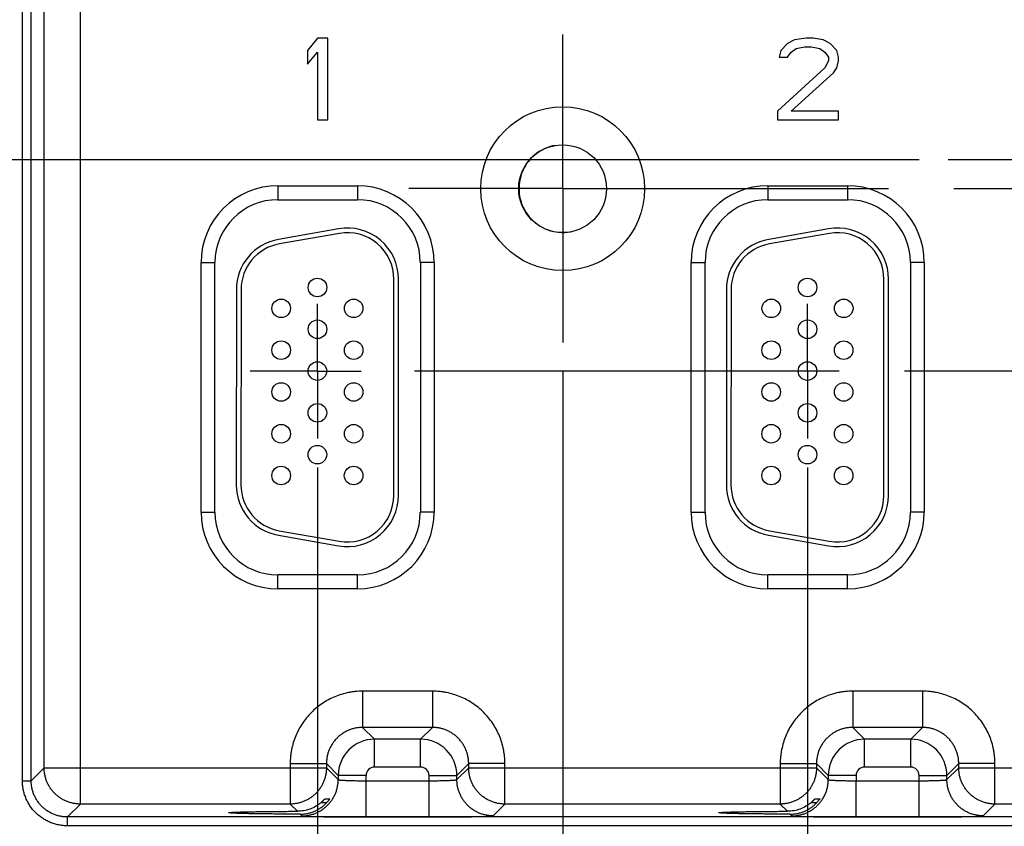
# Model space of a CAD drawing. Header units: inches. Extents: x 0 to 34, y 0 to 22.
# Tile 98 of 128: x 16 to 18.1, y 15.6 to 17.3. Entities that reach past the tile are written whole.
import ezdxf

# ---------------------------------------------------------------- set-up
doc = ezdxf.new("R2010")
doc.units = ezdxf.units.IN
doc.header["$LTSCALE"] = 1.87
doc.header["$MEASUREMENT"] = 0
doc.linetypes.add('CENTER', pattern=[0.6, 0.375, -0.075, 0.075, -0.075])
doc.layers.get('0').update_dxf_attribs({"linetype": 'CONTINUOUS'})
for name, color, linetype in [('02___PRT_ALL_AXES', 7, 'CONTINUOUS'), ('DEFAULT_1', 7, 'CENTER'), ('DIMENSIONS', 7, 'CONTINUOUS')]:
    doc.layers.add(name, color=color, linetype=linetype)
doc.styles.get("Standard").update_dxf_attribs({"font": 'txt', "width": 0.8})
doc.dimstyles.new('DIMSTYLE_3', dxfattribs={"dimtxt": 0.125, "dimasz": 0.18, "dimexe": 0.125, "dimexo": 0.0625, "dimgap": 0.03125, "dimtad": 0, "dimtih": 1, "dimtoh": 1, "dimzin": 0, "dimdsep": 46, "dimtxsty": 'STANDARD', "dimblk": '_FILLED', "dimblk1": '_FILLED', "dimblk2": '_FILLED', "dimcen": 0.09, "dimazin": 0, "dimtp": 0.01, "dimtm": 0.01, "dimtfac": 1, "dimtofl": 0, "dimtmove": 0, "dimatfit": 3, "dimldrblk": '_FILLED', "dimfxl": 1, "dimtolj": 1, "dimtzin": 0, "dimarcsym": 0})

# ---------------------------------------------------------------- blocks, each defined once
blk = doc.blocks.new('*D29')
at = {"layer": 'DIMENSIONS', "color": 2, "linetype": 'CONTINUOUS'}
blk.add_line((16.6709, 16.3321), (16.6709, 14.717), dxfattribs=at)
at = {"layer": 'DIMENSIONS', "color": 2, "linetype": 'CONTINUOUS', "insert": (16.6084, 14.6545), "char_height": 0.125, "width": 1.425, "attachment_point": 3, "rotation": 90, "line_spacing_factor": 0.9}
blk.add_mtext('121.53{\\ftxt.shx;\\W1.000000;\\H0.125000; }[4.784]', dxfattribs=at)
blk = doc.blocks.new('_FILLED')
at = {"color": 0, "linetype": 'BYBLOCK'}
blk.add_solid([(0, 0), (-1, 0.174), (-1, -0.174)], dxfattribs=at)
blk = doc.blocks.new('*D30')
at = {"layer": 'DIMENSIONS', "color": 2, "linetype": 'CONTINUOUS'}
blk.add_line((17.1994, 16.5386), (17.1994, 14.717), dxfattribs=at)
at = {"layer": 'DIMENSIONS', "color": 2, "linetype": 'CONTINUOUS', "insert": (17.1369, 14.6545), "char_height": 0.125, "width": 1.425, "attachment_point": 3, "rotation": 90, "line_spacing_factor": 0.9}
blk.add_mtext('134.95{\\ftxt.shx;\\W1.000000;\\H0.125000; }[5.313]', dxfattribs=at)
blk = doc.blocks.new('*D31')
at = {"layer": 'DIMENSIONS', "color": 2, "linetype": 'CONTINUOUS'}
blk.add_line((17.7259, 16.3321), (17.7259, 14.717), dxfattribs=at)
at = {"layer": 'DIMENSIONS', "color": 2, "linetype": 'CONTINUOUS', "insert": (17.6634, 14.6545), "char_height": 0.125, "width": 1.425, "attachment_point": 3, "rotation": 90, "line_spacing_factor": 0.9}
blk.add_mtext('148.32{\\ftxt.shx;\\W1.000000;\\H0.125000; }[5.839]', dxfattribs=at)
blk = doc.blocks.new('*D32')
at = {"layer": 'DIMENSIONS', "color": 2, "linetype": 'CONTINUOUS'}
blk.add_line((18.7809, 16.3321), (18.7809, 14.717), dxfattribs=at)
at = {"layer": 'DIMENSIONS', "color": 2, "linetype": 'CONTINUOUS', "insert": (18.7184, 14.6545), "char_height": 0.125, "width": 1.425, "attachment_point": 3, "rotation": 90, "line_spacing_factor": 0.9}
blk.add_mtext('175.12{\\ftxt.shx;\\W1.000000;\\H0.125000; }[6.894]', dxfattribs=at)
blk = doc.blocks.new('*D33')
at = {"layer": 'DIMENSIONS', "color": 2, "linetype": 'CONTINUOUS'}
blk.add_line((19.3089, 16.5386), (19.3089, 14.717), dxfattribs=at)
at = {"layer": 'DIMENSIONS', "color": 2, "linetype": 'CONTINUOUS', "insert": (19.2464, 14.6545), "char_height": 0.125, "width": 1.425, "attachment_point": 3, "rotation": 90, "line_spacing_factor": 0.9}
blk.add_mtext('188.53{\\ftxt.shx;\\W1.000000;\\H0.125000; }[7.423]', dxfattribs=at)
blk = doc.blocks.new('*D34')
at = {"layer": 'DIMENSIONS', "color": 2, "linetype": 'CONTINUOUS'}
blk.add_line((19.8359, 16.3321), (19.8359, 14.717), dxfattribs=at)
at = {"layer": 'DIMENSIONS', "color": 2, "linetype": 'CONTINUOUS', "insert": (19.7734, 14.6545), "char_height": 0.125, "width": 1.425, "attachment_point": 3, "rotation": 90, "line_spacing_factor": 0.9}
blk.add_mtext('201.92{\\ftxt.shx;\\W1.000000;\\H0.125000; }[7.949]', dxfattribs=at)
blk = doc.blocks.new('*D35')
at = {"layer": 'DIMENSIONS', "color": 2, "linetype": 'CONTINUOUS'}
blk.add_line((20.8909, 16.3321), (20.8909, 14.717), dxfattribs=at)
at = {"layer": 'DIMENSIONS', "color": 2, "linetype": 'CONTINUOUS', "insert": (20.8284, 14.6545), "char_height": 0.125, "width": 1.425, "attachment_point": 3, "rotation": 90, "line_spacing_factor": 0.9}
blk.add_mtext('228.71{\\ftxt.shx;\\W1.000000;\\H0.125000; }[9.004]', dxfattribs=at)
blk = doc.blocks.new('*D36')
at = {"layer": 'DIMENSIONS', "color": 2, "linetype": 'CONTINUOUS'}
blk.add_line((21.9459, 16.3321), (21.9459, 14.717), dxfattribs=at)
at = {"layer": 'DIMENSIONS', "color": 2, "linetype": 'CONTINUOUS', "insert": (21.8834, 14.6545), "char_height": 0.125, "width": 1.525, "attachment_point": 3, "rotation": 90, "line_spacing_factor": 0.9}
blk.add_mtext('255.51{\\ftxt.shx;\\W1.000000;\\H0.125000; }[10.059]', dxfattribs=at)
blk = doc.blocks.new('*D37')
at = {"layer": 'DIMENSIONS', "color": 2, "linetype": 'CONTINUOUS'}
blk.add_line((23.0009, 16.3321), (23.0009, 14.717), dxfattribs=at)
at = {"layer": 'DIMENSIONS', "color": 2, "linetype": 'CONTINUOUS', "insert": (22.9384, 14.6545), "char_height": 0.125, "width": 1.525, "attachment_point": 3, "rotation": 90, "line_spacing_factor": 0.9}
blk.add_mtext('282.31{\\ftxt.shx;\\W1.000000;\\H0.125000; }[11.114]', dxfattribs=at)
blk = doc.blocks.new('*D38')
at = {"layer": 'DIMENSIONS', "color": 2, "linetype": 'CONTINUOUS'}
blk.add_line((23.5289, 16.5386), (23.5289, 14.717), dxfattribs=at)
at = {"layer": 'DIMENSIONS', "color": 2, "linetype": 'CONTINUOUS', "insert": (23.4664, 14.6545), "char_height": 0.125, "width": 1.525, "attachment_point": 3, "rotation": 90, "line_spacing_factor": 0.9}
blk.add_mtext('295.72{\\ftxt.shx;\\W1.000000;\\H0.125000; }[11.643]', dxfattribs=at)
blk = doc.blocks.new('*D39')
at = {"layer": 'DIMENSIONS', "color": 2, "linetype": 'CONTINUOUS'}
blk.add_line((24.0559, 16.3321), (24.0559, 14.717), dxfattribs=at)
at = {"layer": 'DIMENSIONS', "color": 2, "linetype": 'CONTINUOUS', "insert": (23.9934, 14.6545), "char_height": 0.125, "width": 1.525, "attachment_point": 3, "rotation": 90, "line_spacing_factor": 0.9}
blk.add_mtext('309.10{\\ftxt.shx;\\W1.000000;\\H0.125000; }[12.169]', dxfattribs=at)
blk = doc.blocks.new('*D43')
at = {"layer": 'DIMENSIONS', "color": 2, "linetype": 'CONTINUOUS'}
blk.add_line((18.2536, 16.7073), (18.2536, 14.717), dxfattribs=at)
at = {"layer": 'DIMENSIONS', "color": 2, "linetype": 'CONTINUOUS', "insert": (18.1911, 14.6545), "char_height": 0.125, "width": 1.425, "attachment_point": 3, "rotation": 90, "line_spacing_factor": 0.9}
blk.add_mtext('161.73{\\ftxt.shx;\\W1.000000;\\H0.125000; }[6.367]', dxfattribs=at)
blk = doc.blocks.new('*D44')
at = {"layer": 'DIMENSIONS', "color": 2, "linetype": 'CONTINUOUS'}
blk.add_line((17.9661, 16.9948), (11.1985, 16.9948), dxfattribs=at)
at = {"layer": 'DIMENSIONS', "color": 2, "linetype": 'CONTINUOUS', "insert": (11.136, 17.0573), "char_height": 0.125, "width": 1.325, "attachment_point": 3, "line_spacing_factor": 0.9}
blk.add_mtext('40.39{\\ftxt.shx;\\W1.000000;\\H0.125000; }[1.590]', dxfattribs=at)

msp = doc.modelspace()

# ---------------------------------------------------------------- linework, layer by layer
at = {"color": 7, "linetype": 'CONTINUOUS'}
for p, q in [((16.1606, 15.6072), (16.1606, 18.7299)), ((16.0358, 15.6574), (16.0358, 18.6798)), ((16.0548, 15.6574), (16.0548, 18.6798)), ((16.0826, 15.6852), (16.0826, 18.6519)), ((16.6714, 17.2563), (16.6495, 17.2302)), ((16.6934, 17.2563), (16.6714, 17.2563)), ((16.6934, 17.0808), (16.6934, 17.2563)), ((17.7234, 17.2563), (17.6978, 17.2526)), ((17.738, 17.2563), (17.7234, 17.2563)), ((17.76, 17.2526), (17.738, 17.2563)), ((17.6832, 17.2451), (17.6686, 17.2302)), ((17.6978, 17.2526), (17.6832, 17.2451)), ((17.6905, 17.2264), (17.7015, 17.2339)), ((17.7015, 17.2339), (17.7198, 17.2376)), ((17.7198, 17.2376), (17.7344, 17.2376)), ((17.7344, 17.2376), (17.7527, 17.2339)), ((17.7527, 17.2339), (17.7636, 17.2264)), ((17.7746, 17.2451), (17.76, 17.2526)), ((17.7892, 17.2302), (17.7746, 17.2451)), ((16.6495, 17.2302), (16.6495, 17.2003)), ((16.6495, 17.2003), (16.6714, 17.2264)), ((16.6714, 17.2264), (16.6714, 17.0808)), ((17.6686, 17.2302), (17.6649, 17.2152)), ((17.6649, 17.2152), (17.6832, 17.2152)), ((17.6832, 17.2152), (17.6905, 17.2264)), ((17.7636, 17.2264), (17.7709, 17.2152)), ((17.7709, 17.2152), (17.7709, 17.2078)), ((17.7929, 17.2152), (17.7892, 17.2302)), ((17.7929, 17.2078), (17.7929, 17.2152)), ((17.7636, 17.1928), (17.6613, 17.0995)), ((17.7709, 17.2078), (17.7636, 17.1928)), ((17.7819, 17.1816), (17.7892, 17.1928)), ((17.7892, 17.1928), (17.7929, 17.2078)), ((17.6905, 17.0995), (17.7819, 17.1816)), ((17.6613, 17.0995), (17.6613, 17.0808)), ((17.7929, 17.0995), (17.6905, 17.0995)), ((17.7929, 17.0808), (17.7929, 17.0995)), ((16.6714, 17.0808), (16.6934, 17.0808)), ((17.6613, 17.0808), (17.7929, 17.0808)), ((16.5859, 16.9386), (16.5859, 16.9086)), ((16.5859, 16.9386), (16.7569, 16.9386)), ((16.7569, 16.9386), (16.7569, 16.9086)), ((17.6409, 16.9386), (17.6409, 16.9086)), ((17.6409, 16.9386), (17.8119, 16.9386)), ((17.8119, 16.9386), (17.8119, 16.9086)), ((16.5859, 16.9086), (16.7569, 16.9086)), ((17.6409, 16.9086), (17.8119, 16.9086)), ((16.7164, 16.8459), (16.5874, 16.8232)), ((16.7182, 16.836), (16.5892, 16.8133)), ((17.7714, 16.8459), (17.6424, 16.8232)), ((17.7732, 16.836), (17.6442, 16.8133)), ((16.4204, 16.2361), (16.4204, 16.7731)), ((16.4204, 16.7731), (16.4504, 16.7731)), ((16.4504, 16.2361), (16.4504, 16.7731)), ((16.8925, 16.7731), (16.8925, 16.2361)), ((16.9225, 16.7731), (16.8925, 16.7731)), ((16.9225, 16.7731), (16.9225, 16.2361)), ((17.4754, 16.2361), (17.4754, 16.7731)), ((17.4754, 16.7731), (17.5054, 16.7731)), ((17.5054, 16.2361), (17.5054, 16.7731)), ((17.9475, 16.7731), (17.9475, 16.2361)), ((17.9775, 16.7731), (17.9475, 16.7731)), ((17.9775, 16.7731), (17.9775, 16.2361)), ((16.8353, 16.2715), (16.8355, 16.7375)), ((16.8453, 16.2715), (16.8455, 16.7375)), ((17.8903, 16.2715), (17.8905, 16.7375)), ((17.9003, 16.2715), (17.9005, 16.7375)), ((16.4965, 16.7149), (16.4963, 16.2944)), ((16.5065, 16.7149), (16.5063, 16.2944)), ((17.5515, 16.7149), (17.5513, 16.2944)), ((17.5615, 16.7149), (17.5613, 16.2944)), ((16.4204, 16.2361), (16.4504, 16.2361)), ((16.9225, 16.2361), (16.8925, 16.2361)), ((17.4754, 16.2361), (17.5054, 16.2361)), ((17.9775, 16.2361), (17.9475, 16.2361)), ((16.5889, 16.1959), (16.7179, 16.1731)), ((17.6439, 16.1959), (17.7729, 16.1731)), ((16.5872, 16.186), (16.7162, 16.1632)), ((17.6422, 16.186), (17.7712, 16.1632)), ((16.5859, 16.0705), (16.5859, 16.1005)), ((16.7569, 16.1005), (16.5859, 16.1005)), ((16.7569, 16.0705), (16.7569, 16.1005)), ((17.8119, 16.1005), (17.6409, 16.1005)), ((17.6409, 16.0705), (17.6409, 16.1005)), ((17.8119, 16.0705), (17.8119, 16.1005)), ((16.7569, 16.0705), (16.5859, 16.0705)), ((17.8119, 16.0705), (17.6409, 16.0705)), ((16.7683, 15.8502), (16.7683, 15.7722)), ((16.9186, 15.8502), (16.7683, 15.8502)), ((16.9186, 15.8502), (16.9186, 15.7722)), ((17.9736, 15.8502), (17.8233, 15.8502)), ((17.8233, 15.8502), (17.8233, 15.7722)), ((17.9736, 15.8502), (17.9736, 15.7722)), ((16.7683, 15.7722), (16.7937, 15.7468)), ((16.9186, 15.7722), (16.7683, 15.7722)), ((16.9186, 15.7722), (16.8932, 15.7468)), ((17.9736, 15.7722), (17.8233, 15.7722)), ((17.8233, 15.7722), (17.8487, 15.7468)), ((17.9736, 15.7722), (17.9482, 15.7468)), ((16.7937, 15.6868), (16.7937, 15.7468)), ((16.8932, 15.7468), (16.7937, 15.7468)), ((16.8932, 15.6868), (16.8932, 15.7468)), ((17.9482, 15.7468), (17.8487, 15.7468)), ((17.8487, 15.6868), (17.8487, 15.7468)), ((17.9482, 15.6868), (17.9482, 15.7468)), ((16.6123, 15.6942), (16.6123, 15.6072)), ((16.6123, 15.6942), (16.6903, 15.6942)), ((16.6903, 15.6942), (16.7157, 15.6689)), ((16.6903, 15.6942), (16.6903, 15.6852)), ((16.8932, 15.6868), (16.7937, 15.6868)), ((16.9966, 15.6942), (16.9712, 15.6689)), ((16.9966, 15.6852), (16.9966, 15.6942)), ((17.0746, 15.6942), (16.9966, 15.6942)), ((17.0746, 15.6072), (17.0746, 15.6942)), ((17.6673, 15.6942), (17.7453, 15.6942)), ((17.6673, 15.6942), (17.6673, 15.6072)), ((17.7453, 15.6942), (17.7707, 15.6689)), ((17.7453, 15.6942), (17.7453, 15.6852)), ((17.9482, 15.6868), (17.8487, 15.6868)), ((18.0516, 15.6942), (18.0262, 15.6689)), ((18.1296, 15.6942), (18.0516, 15.6942)), ((18.0516, 15.6852), (18.0516, 15.6942)), ((18.1296, 15.6072), (18.1296, 15.6942)), ((16.0548, 15.6574), (16.0826, 15.6852)), ((16.0826, 15.6852), (16.6903, 15.6852)), ((16.6903, 15.6852), (16.7157, 15.6598)), ((16.7157, 15.6689), (16.7157, 15.6598)), ((16.7757, 15.6689), (16.7157, 15.6689)), ((16.7757, 15.5795), (16.7757, 15.6689)), ((16.9112, 15.5795), (16.9112, 15.6689)), ((16.9112, 15.6689), (16.9712, 15.6689)), ((16.9712, 15.6598), (16.9966, 15.6852)), ((16.9712, 15.6598), (16.9712, 15.6689)), ((16.9966, 15.6852), (17.7453, 15.6852)), ((17.7453, 15.6852), (17.7707, 15.6598)), ((17.8307, 15.6689), (17.7707, 15.6689)), ((17.7707, 15.6689), (17.7707, 15.6598)), ((17.8307, 15.6689), (17.8307, 15.6574)), ((17.9662, 15.6689), (18.0262, 15.6689)), ((17.9662, 15.6574), (17.9662, 15.6689)), ((18.0262, 15.6598), (18.0516, 15.6852)), ((18.0262, 15.6598), (18.0262, 15.6689)), ((18.0516, 15.6852), (18.8003, 15.6852)), ((16.0358, 15.6574), (16.0548, 15.6574)), ((16.7757, 15.6574), (16.9112, 15.6574)), ((17.8307, 15.6574), (17.9662, 15.6574)), ((17.8307, 15.5795), (17.8307, 15.6574)), ((17.9662, 15.5795), (17.9662, 15.6574)), ((16.1328, 15.5794), (16.1606, 15.6072)), ((16.6123, 15.6072), (16.1606, 15.6072)), ((16.6123, 15.6072), (16.6279, 15.5916)), ((16.6789, 15.6106), (16.6913, 15.6106)), ((16.6871, 15.6184), (16.6974, 15.6184)), ((16.6974, 15.6184), (16.6972, 15.618)), ((17.0492, 15.5818), (17.0746, 15.6072)), ((17.6673, 15.6072), (17.0746, 15.6072)), ((17.6673, 15.6072), (17.6829, 15.5916)), ((17.7339, 15.6106), (17.7463, 15.6106)), ((17.7421, 15.6184), (17.7524, 15.6184)), ((17.7524, 15.6184), (17.7522, 15.618)), ((18.1042, 15.5818), (18.1296, 15.6072)), ((18.7223, 15.6072), (18.1296, 15.6072)), ((16.634, 15.5855), (16.6377, 15.5818)), ((17.689, 15.5855), (17.6927, 15.5818)), ((16.1328, 15.5604), (16.1328, 15.5794)), ((24.4912, 15.5794), (16.1328, 15.5794)), ((24.4912, 15.5604), (16.1328, 15.5604)), ((16.7757, 15.5795), (16.9112, 15.5795)), ((17.8307, 15.5795), (17.9662, 15.5795))]:
    msp.add_line(p, q, dxfattribs=at)
for centre, radius in [((17.1989, 16.9323), 0.1764), ((17.1989, 16.9323), 0.0945), ((16.671, 16.7196), 0.02), ((17.726, 16.7196), 0.02), ((16.593, 16.6746), 0.02), ((16.749, 16.6746), 0.02), ((17.648, 16.6746), 0.02), ((17.804, 16.6746), 0.02), ((16.671, 16.6296), 0.02), ((17.726, 16.6296), 0.02), ((16.5929, 16.5846), 0.02), ((16.7489, 16.5846), 0.02), ((17.6479, 16.5846), 0.02), ((17.8039, 16.5846), 0.02), ((16.6709, 16.5396), 0.02), ((17.7259, 16.5396), 0.02), ((16.5929, 16.4946), 0.02), ((16.7489, 16.4946), 0.02), ((17.6479, 16.4946), 0.02), ((17.8039, 16.4946), 0.02), ((16.6709, 16.4496), 0.02), ((17.7259, 16.4496), 0.02), ((16.5929, 16.4046), 0.02), ((16.7489, 16.4046), 0.02), ((17.6479, 16.4046), 0.02), ((17.8039, 16.4046), 0.02), ((16.6709, 16.3596), 0.02), ((17.7259, 16.3596), 0.02), ((16.5928, 16.3146), 0.02), ((16.7488, 16.3146), 0.02), ((17.6478, 16.3146), 0.02), ((17.8038, 16.3146), 0.02)]:
    msp.add_circle(centre, radius, dxfattribs=at)
for centre, radius, start, end in [((17.1994, 16.9326), 0.0945, 99.9997, 280.0001), ((16.5859, 16.7731), 0.1655, 90, 180), ((16.7569, 16.7731), 0.1655, 0, 90), ((17.6409, 16.7731), 0.1655, 90, 180), ((17.8119, 16.7731), 0.1655, 0, 90), ((16.5859, 16.7731), 0.1355, 90, 180), ((16.7569, 16.7731), 0.1355, 0, 90), ((17.6409, 16.7731), 0.1355, 90, 180), ((17.8119, 16.7731), 0.1355, 0, 90), ((16.7355, 16.7376), 0.11, 359.9801, 99.9801), ((16.7355, 16.7376), 0.1, 359.9801, 99.9801), ((17.7905, 16.7376), 0.11, 359.9801, 99.9801), ((17.7905, 16.7376), 0.1, 359.9801, 99.9801), ((16.6065, 16.7149), 0.11, 99.9801, 179.9801), ((16.6065, 16.7149), 0.1, 99.9801, 179.9801), ((17.6615, 16.7149), 0.11, 99.9801, 179.9801), ((17.6615, 16.7149), 0.1, 99.9801, 179.9801), ((16.6063, 16.2943), 0.11, 179.9801, 259.9801), ((16.6063, 16.2943), 0.1, 179.9801, 259.9801), ((17.6613, 16.2943), 0.11, 179.9801, 259.9801), ((17.6613, 16.2943), 0.1, 179.9801, 259.9801), ((16.7353, 16.2716), 0.11, 259.9801, 359.9801), ((16.7353, 16.2716), 0.1, 259.9801, 359.9801), ((17.7903, 16.2716), 0.11, 259.9801, 359.9801), ((17.7903, 16.2716), 0.1, 259.9801, 359.9801), ((16.5859, 16.2361), 0.1655, 180, 270), ((16.5859, 16.2361), 0.1355, 180, 270), ((16.7569, 16.2361), 0.1655, 270, 360), ((16.7569, 16.2361), 0.1355, 270, 360), ((17.6409, 16.2361), 0.1655, 180, 270), ((17.6409, 16.2361), 0.1355, 180, 270), ((17.8119, 16.2361), 0.1655, 270, 360), ((17.8119, 16.2361), 0.1355, 270, 360), ((16.7937, 15.6688), 0.078, 90.0149, 179.9847), ((16.8932, 15.6688), 0.078, 0.0149, 89.9847), ((17.8487, 15.6688), 0.078, 90.0149, 179.9847), ((17.9482, 15.6688), 0.078, 0.0149, 89.9847), ((16.7937, 15.6689), 0.018, 89.9965, 180.0035), ((16.8932, 15.6689), 0.018, 359.9965, 90.0035), ((17.8487, 15.6689), 0.018, 89.9965, 180.0035), ((17.9482, 15.6689), 0.018, 359.9965, 90.0035)]:
    msp.add_arc(centre, radius, start, end, dxfattribs=at)
for points, knots in [([(16.7683, 15.8502), (16.7632, 15.8502), (16.7555, 15.8498), (16.7454, 15.8486), (16.7353, 15.8468), (16.7229, 15.8437), (16.7085, 15.8385), (16.6946, 15.832), (16.6815, 15.8241), (16.6692, 15.815), (16.6578, 15.8047), (16.6475, 15.7933), (16.6384, 15.781), (16.6305, 15.7679), (16.624, 15.754), (16.6188, 15.7396), (16.6157, 15.7272), (16.614, 15.7171), (16.6127, 15.707), (16.6123, 15.6993), (16.6123, 15.6942)], [0, 0, 0, 0, 0.062498, 0.093756, 0.125014, 0.187512, 0.250009, 0.312507, 0.375005, 0.437502, 0.5, 0.562498, 0.624995, 0.687493, 0.749991, 0.812488, 0.874986, 0.906244, 0.937502, 1, 1, 1, 1]), ([(17.0746, 15.6942), (17.0746, 15.6993), (17.0742, 15.707), (17.0729, 15.7171), (17.0712, 15.7272), (17.0681, 15.7396), (17.0629, 15.754), (17.0564, 15.7679), (17.0485, 15.781), (17.0394, 15.7933), (17.0291, 15.8047), (17.0177, 15.815), (17.0054, 15.8241), (16.9923, 15.832), (16.9784, 15.8385), (16.964, 15.8437), (16.9516, 15.8468), (16.9415, 15.8486), (16.9314, 15.8498), (16.9237, 15.8502), (16.9186, 15.8502)], [0, 0, 0, 0, 0.062498, 0.093756, 0.125014, 0.187512, 0.250009, 0.312507, 0.375005, 0.437502, 0.5, 0.562498, 0.624995, 0.687493, 0.749991, 0.812488, 0.874986, 0.906244, 0.937502, 1, 1, 1, 1]), ([(17.8233, 15.8502), (17.8182, 15.8502), (17.8105, 15.8498), (17.8004, 15.8486), (17.7903, 15.8468), (17.7779, 15.8437), (17.7635, 15.8385), (17.7496, 15.832), (17.7365, 15.8241), (17.7242, 15.815), (17.7128, 15.8047), (17.7025, 15.7933), (17.6934, 15.781), (17.6855, 15.7679), (17.679, 15.754), (17.6738, 15.7396), (17.6707, 15.7272), (17.669, 15.7171), (17.6677, 15.707), (17.6673, 15.6993), (17.6673, 15.6942)], [0, 0, 0, 0, 0.062498, 0.093756, 0.125014, 0.187512, 0.250009, 0.312507, 0.375005, 0.437502, 0.5, 0.562498, 0.624995, 0.687493, 0.749991, 0.812488, 0.874986, 0.906244, 0.937502, 1, 1, 1, 1]), ([(18.1296, 15.6942), (18.1296, 15.6993), (18.1292, 15.707), (18.1279, 15.7171), (18.1262, 15.7272), (18.1231, 15.7396), (18.1179, 15.754), (18.1114, 15.7679), (18.1035, 15.781), (18.0944, 15.7933), (18.0841, 15.8047), (18.0727, 15.815), (18.0604, 15.8241), (18.0473, 15.832), (18.0334, 15.8385), (18.019, 15.8437), (18.0066, 15.8468), (17.9965, 15.8486), (17.9864, 15.8498), (17.9787, 15.8502), (17.9736, 15.8502)], [0, 0, 0, 0, 0.062498, 0.093756, 0.125014, 0.187512, 0.250009, 0.312507, 0.375005, 0.437502, 0.5, 0.562498, 0.624995, 0.687493, 0.749991, 0.812488, 0.874986, 0.906244, 0.937502, 1, 1, 1, 1]), ([(16.7683, 15.7722), (16.7657, 15.7722), (16.7606, 15.772), (16.753, 15.7708), (16.7456, 15.769), (16.7384, 15.7664), (16.7315, 15.7631), (16.7249, 15.7592), (16.7187, 15.7546), (16.713, 15.7495), (16.7079, 15.7438), (16.7033, 15.7376), (16.6994, 15.731), (16.6961, 15.7241), (16.6935, 15.7169), (16.6917, 15.7095), (16.6906, 15.7019), (16.6903, 15.6968), (16.6903, 15.6942)], [0, 0, 0, 0, 0.062495, 0.124991, 0.18749, 0.24999, 0.312491, 0.374993, 0.437497, 0.5, 0.562503, 0.625006, 0.687509, 0.75001, 0.81251, 0.875009, 0.937505, 1, 1, 1, 1]), ([(16.9966, 15.6942), (16.9966, 15.6968), (16.9963, 15.7019), (16.9952, 15.7095), (16.9934, 15.7169), (16.9908, 15.7241), (16.9875, 15.731), (16.9836, 15.7376), (16.979, 15.7438), (16.9739, 15.7495), (16.9682, 15.7546), (16.962, 15.7592), (16.9554, 15.7631), (16.9485, 15.7664), (16.9413, 15.769), (16.9339, 15.7708), (16.9263, 15.772), (16.9212, 15.7722), (16.9186, 15.7722)], [0, 0, 0, 0, 0.062495, 0.124991, 0.18749, 0.24999, 0.312491, 0.374993, 0.437497, 0.5, 0.562503, 0.625006, 0.687509, 0.75001, 0.81251, 0.875009, 0.937505, 1, 1, 1, 1]), ([(17.8233, 15.7722), (17.8207, 15.7722), (17.8156, 15.772), (17.808, 15.7708), (17.8006, 15.769), (17.7934, 15.7664), (17.7865, 15.7631), (17.7799, 15.7592), (17.7737, 15.7546), (17.768, 15.7495), (17.7629, 15.7438), (17.7583, 15.7376), (17.7544, 15.731), (17.7511, 15.7241), (17.7485, 15.7169), (17.7467, 15.7095), (17.7456, 15.7019), (17.7453, 15.6968), (17.7453, 15.6942)], [0, 0, 0, 0, 0.062495, 0.124991, 0.18749, 0.24999, 0.312491, 0.374993, 0.437497, 0.5, 0.562503, 0.625006, 0.687509, 0.75001, 0.81251, 0.875009, 0.937505, 1, 1, 1, 1]), ([(18.0516, 15.6942), (18.0516, 15.6968), (18.0513, 15.7019), (18.0502, 15.7095), (18.0484, 15.7169), (18.0458, 15.7241), (18.0425, 15.731), (18.0386, 15.7376), (18.034, 15.7438), (18.0289, 15.7495), (18.0232, 15.7546), (18.017, 15.7592), (18.0104, 15.7631), (18.0035, 15.7664), (17.9963, 15.769), (17.9889, 15.7708), (17.9813, 15.772), (17.9762, 15.7722), (17.9736, 15.7722)], [0, 0, 0, 0, 0.062495, 0.124991, 0.18749, 0.24999, 0.312491, 0.374993, 0.437497, 0.5, 0.562503, 0.625006, 0.687509, 0.75001, 0.81251, 0.875009, 0.937505, 1, 1, 1, 1]), ([(16.1606, 15.6072), (16.158, 15.6072), (16.1529, 15.6075), (16.1454, 15.6086), (16.1379, 15.6104), (16.1307, 15.613), (16.1238, 15.6163), (16.1172, 15.6202), (16.1111, 15.6248), (16.1054, 15.63), (16.1002, 15.6356), (16.0957, 15.6418), (16.0917, 15.6484), (16.0884, 15.6553), (16.0859, 15.6625), (16.084, 15.6699), (16.0829, 15.6775), (16.0826, 15.6826), (16.0826, 15.6852)], [0, 0, 0, 0, 0.062494, 0.124992, 0.18749, 0.24999, 0.312491, 0.374994, 0.437497, 0.5, 0.562503, 0.625006, 0.687509, 0.75001, 0.81251, 0.875008, 0.937506, 1, 1, 1, 1]), ([(16.6903, 15.6852), (16.6903, 15.6826), (16.6901, 15.6775), (16.6889, 15.6699), (16.6871, 15.6625), (16.6845, 15.6553), (16.6812, 15.6484), (16.6773, 15.6418), (16.6727, 15.6356), (16.6675, 15.63), (16.6619, 15.6248), (16.6557, 15.6202), (16.6491, 15.6163), (16.6422, 15.613), (16.635, 15.6104), (16.6276, 15.6086), (16.62, 15.6075), (16.6149, 15.6072), (16.6123, 15.6072)], [0, 0, 0, 0, 0.062494, 0.124992, 0.18749, 0.24999, 0.312491, 0.374994, 0.437497, 0.5, 0.562503, 0.625006, 0.687509, 0.75001, 0.81251, 0.875008, 0.937506, 1, 1, 1, 1]), ([(17.0746, 15.6072), (17.072, 15.6072), (17.0669, 15.6075), (17.0593, 15.6086), (17.0519, 15.6104), (17.0447, 15.613), (17.0378, 15.6163), (17.0312, 15.6202), (17.025, 15.6248), (17.0194, 15.63), (17.0142, 15.6356), (17.0096, 15.6418), (17.0057, 15.6484), (17.0024, 15.6553), (16.9998, 15.6625), (16.998, 15.6699), (16.9968, 15.6775), (16.9966, 15.6826), (16.9966, 15.6852)], [0, 0, 0, 0, 0.062494, 0.124992, 0.18749, 0.24999, 0.312491, 0.374994, 0.437497, 0.5, 0.562503, 0.625006, 0.687509, 0.75001, 0.81251, 0.875008, 0.937506, 1, 1, 1, 1]), ([(17.7453, 15.6852), (17.7453, 15.6826), (17.7451, 15.6775), (17.7439, 15.6699), (17.7421, 15.6625), (17.7395, 15.6553), (17.7362, 15.6484), (17.7323, 15.6418), (17.7277, 15.6356), (17.7225, 15.63), (17.7169, 15.6248), (17.7107, 15.6202), (17.7041, 15.6163), (17.6972, 15.613), (17.69, 15.6104), (17.6826, 15.6086), (17.675, 15.6075), (17.6699, 15.6072), (17.6673, 15.6072)], [0, 0, 0, 0, 0.062494, 0.124992, 0.18749, 0.24999, 0.312491, 0.374994, 0.437497, 0.5, 0.562503, 0.625006, 0.687509, 0.75001, 0.81251, 0.875008, 0.937506, 1, 1, 1, 1]), ([(18.1296, 15.6072), (18.127, 15.6072), (18.1219, 15.6075), (18.1143, 15.6086), (18.1069, 15.6104), (18.0997, 15.613), (18.0928, 15.6163), (18.0862, 15.6202), (18.08, 15.6248), (18.0744, 15.63), (18.0692, 15.6356), (18.0646, 15.6418), (18.0607, 15.6484), (18.0574, 15.6553), (18.0548, 15.6625), (18.053, 15.6699), (18.0518, 15.6775), (18.0516, 15.6826), (18.0516, 15.6852)], [0, 0, 0, 0, 0.062494, 0.124992, 0.18749, 0.24999, 0.312491, 0.374994, 0.437497, 0.5, 0.562503, 0.625006, 0.687509, 0.75001, 0.81251, 0.875008, 0.937506, 1, 1, 1, 1]), ([(16.1328, 15.5604), (16.1296, 15.5604), (16.1233, 15.5607), (16.1138, 15.5621), (16.1046, 15.5644), (16.0956, 15.5676), (16.087, 15.5717), (16.0788, 15.5766), (16.0711, 15.5823), (16.0641, 15.5887), (16.0577, 15.5957), (16.052, 15.6034), (16.0471, 15.6116), (16.043, 15.6202), (16.0398, 15.6292), (16.0375, 15.6384), (16.0361, 15.6478), (16.0358, 15.6542), (16.0358, 15.6574)], [0, 0, 0, 0, 0.0625, 0.125, 0.1875, 0.25, 0.3125, 0.375, 0.4375, 0.5, 0.5625, 0.625, 0.6875, 0.75, 0.8125, 0.875, 0.9375, 1, 1, 1, 1]), ([(16.1328, 15.5794), (16.1302, 15.5794), (16.1251, 15.5796), (16.1175, 15.5808), (16.1101, 15.5826), (16.1029, 15.5852), (16.096, 15.5885), (16.0894, 15.5924), (16.0832, 15.597), (16.0775, 15.6021), (16.0724, 15.6078), (16.0678, 15.614), (16.0639, 15.6205), (16.0606, 15.6275), (16.058, 15.6347), (16.0562, 15.6421), (16.055, 15.6497), (16.0548, 15.6548), (16.0548, 15.6574)], [0, 0, 0, 0, 0.062499, 0.124999, 0.187499, 0.249999, 0.312499, 0.375, 0.4375, 0.5, 0.5625, 0.625, 0.687501, 0.750001, 0.812501, 0.875001, 0.937501, 1, 1, 1, 1]), ([(16.6377, 15.5818), (16.6402, 15.5818), (16.6454, 15.5821), (16.6529, 15.5832), (16.6604, 15.5851), (16.6676, 15.5877), (16.6745, 15.5909), (16.6811, 15.5949), (16.6872, 15.5994), (16.6929, 15.6046), (16.6981, 15.6103), (16.7026, 15.6164), (16.7066, 15.623), (16.7098, 15.6299), (16.7124, 15.6371), (16.7143, 15.6446), (16.7154, 15.6522), (16.7157, 15.6573), (16.7157, 15.6598)], [0, 0, 0, 0, 0.062494, 0.124992, 0.18749, 0.24999, 0.312491, 0.374994, 0.437497, 0.5, 0.562503, 0.625006, 0.687509, 0.75001, 0.81251, 0.875008, 0.937506, 1, 1, 1, 1]), ([(16.7157, 15.6598), (16.7157, 15.6598), (16.7157, 15.6597), (16.7158, 15.6597), (16.7159, 15.6596), (16.7161, 15.6595), (16.7165, 15.6594), (16.717, 15.6593), (16.7177, 15.6592), (16.7185, 15.6591), (16.7195, 15.659), (16.7206, 15.6589), (16.7218, 15.6588), (16.7237, 15.6587), (16.7263, 15.6585), (16.7298, 15.6583), (16.7337, 15.6581), (16.7381, 15.658), (16.7428, 15.6578), (16.7478, 15.6577), (16.753, 15.6576), (16.7585, 15.6575), (16.7661, 15.6575), (16.7718, 15.6574), (16.7757, 15.6574)], [0, 0, 0, 0, 0.001206, 0.00283, 0.004952, 0.007607, 0.014572, 0.023782, 0.035246, 0.048949, 0.064869, 0.082973, 0.103223, 0.125574, 0.17637, 0.234895, 0.300608, 0.372897, 0.451084, 0.534438, 0.622176, 0.713473, 0.807469, 1, 1, 1, 1]), ([(16.9112, 15.6574), (16.9151, 15.6574), (16.9208, 15.6575), (16.9284, 15.6575), (16.9339, 15.6576), (16.9392, 15.6577), (16.9441, 15.6578), (16.9488, 15.658), (16.9532, 15.6581), (16.9571, 15.6583), (16.9606, 15.6585), (16.9632, 15.6587), (16.9651, 15.6588), (16.9663, 15.6589), (16.9674, 15.659), (16.9684, 15.6591), (16.9692, 15.6592), (16.9699, 15.6593), (16.9704, 15.6594), (16.9708, 15.6595), (16.971, 15.6596), (16.9711, 15.6597), (16.9712, 15.6597), (16.9712, 15.6598), (16.9712, 15.6598)], [0, 0, 0, 0, 0.192531, 0.286527, 0.377824, 0.465562, 0.548916, 0.627103, 0.699392, 0.765105, 0.82363, 0.874426, 0.896777, 0.917027, 0.935131, 0.951051, 0.964754, 0.976218, 0.985428, 0.992393, 0.995048, 0.99717, 0.998794, 1, 1, 1, 1]), ([(17.0492, 15.5818), (17.0467, 15.5818), (17.0416, 15.5821), (17.034, 15.5832), (17.0265, 15.5851), (17.0193, 15.5877), (17.0124, 15.5909), (17.0058, 15.5949), (16.9997, 15.5994), (16.994, 15.6046), (16.9888, 15.6103), (16.9843, 15.6164), (16.9803, 15.623), (16.9771, 15.6299), (16.9745, 15.6371), (16.9726, 15.6446), (16.9715, 15.6522), (16.9712, 15.6573), (16.9712, 15.6598)], [0, 0, 0, 0, 0.062494, 0.124992, 0.18749, 0.24999, 0.312491, 0.374994, 0.437497, 0.5, 0.562503, 0.625006, 0.687509, 0.75001, 0.81251, 0.875008, 0.937506, 1, 1, 1, 1]), ([(17.6927, 15.5818), (17.6952, 15.5818), (17.7004, 15.5821), (17.7079, 15.5832), (17.7154, 15.5851), (17.7226, 15.5877), (17.7295, 15.5909), (17.7361, 15.5949), (17.7422, 15.5994), (17.7479, 15.6046), (17.7531, 15.6103), (17.7576, 15.6164), (17.7616, 15.623), (17.7648, 15.6299), (17.7674, 15.6371), (17.7693, 15.6446), (17.7704, 15.6522), (17.7707, 15.6573), (17.7707, 15.6598)], [0, 0, 0, 0, 0.062494, 0.124992, 0.18749, 0.24999, 0.312491, 0.374994, 0.437497, 0.5, 0.562503, 0.625006, 0.687509, 0.75001, 0.81251, 0.875008, 0.937506, 1, 1, 1, 1]), ([(17.7707, 15.6598), (17.7707, 15.6598), (17.7707, 15.6597), (17.7708, 15.6597), (17.7709, 15.6596), (17.7711, 15.6595), (17.7715, 15.6594), (17.772, 15.6593), (17.7727, 15.6592), (17.7735, 15.6591), (17.7745, 15.659), (17.7756, 15.6589), (17.7768, 15.6588), (17.7787, 15.6587), (17.7813, 15.6585), (17.7848, 15.6583), (17.7887, 15.6581), (17.7931, 15.658), (17.7978, 15.6578), (17.8028, 15.6577), (17.808, 15.6576), (17.8135, 15.6575), (17.8211, 15.6575), (17.8268, 15.6574), (17.8307, 15.6574)], [0, 0, 0, 0, 0.001206, 0.00283, 0.004952, 0.007607, 0.014572, 0.023782, 0.035245, 0.048949, 0.064868, 0.082973, 0.103223, 0.125573, 0.176369, 0.234895, 0.300608, 0.372897, 0.451084, 0.534438, 0.622176, 0.713473, 0.807469, 1, 1, 1, 1]), ([(17.9662, 15.6574), (17.9701, 15.6574), (17.9758, 15.6575), (17.9834, 15.6575), (17.9889, 15.6576), (17.9942, 15.6577), (17.9991, 15.6578), (18.0038, 15.658), (18.0082, 15.6581), (18.0121, 15.6583), (18.0156, 15.6585), (18.0182, 15.6587), (18.0201, 15.6588), (18.0213, 15.6589), (18.0224, 15.659), (18.0234, 15.6591), (18.0242, 15.6592), (18.0249, 15.6593), (18.0254, 15.6594), (18.0258, 15.6595), (18.026, 15.6596), (18.0261, 15.6597), (18.0262, 15.6597), (18.0262, 15.6598), (18.0262, 15.6598)], [0, 0, 0, 0, 0.192531, 0.286527, 0.377824, 0.465562, 0.548916, 0.627103, 0.699392, 0.765105, 0.823631, 0.874427, 0.896777, 0.917027, 0.935132, 0.951051, 0.964755, 0.976218, 0.985428, 0.992393, 0.995048, 0.99717, 0.998794, 1, 1, 1, 1]), ([(18.1042, 15.5818), (18.1017, 15.5818), (18.0966, 15.5821), (18.089, 15.5832), (18.0815, 15.5851), (18.0743, 15.5877), (18.0674, 15.5909), (18.0608, 15.5949), (18.0547, 15.5994), (18.049, 15.6046), (18.0438, 15.6103), (18.0393, 15.6164), (18.0353, 15.623), (18.0321, 15.6299), (18.0295, 15.6371), (18.0276, 15.6446), (18.0265, 15.6522), (18.0262, 15.6573), (18.0262, 15.6598)], [0, 0, 0, 0, 0.062494, 0.124992, 0.18749, 0.24999, 0.312491, 0.374994, 0.437497, 0.5, 0.562503, 0.625006, 0.687509, 0.75001, 0.81251, 0.875008, 0.937506, 1, 1, 1, 1]), ([(16.6789, 15.6106), (16.6771, 15.6091), (16.6735, 15.6062), (16.6657, 15.6012), (16.6552, 15.5961), (16.644, 15.5931), (16.6348, 15.5918), (16.6302, 15.5916), (16.6279, 15.5916)], [0, 0, 0, 0, 0.124925, 0.250087, 0.500674, 0.751085, 0.875869, 1, 1, 1, 1]), ([(16.634, 15.5855), (16.6367, 15.5855), (16.6421, 15.5857), (16.65, 15.587), (16.6579, 15.589), (16.6654, 15.5919), (16.6726, 15.5955), (16.6794, 15.5999), (16.6857, 15.6049), (16.6895, 15.6086), (16.6913, 15.6106)], [0, 0, 0, 0, 0.124763, 0.250029, 0.375516, 0.500969, 0.626201, 0.751113, 0.87569, 1, 1, 1, 1]), ([(16.6789, 15.6106), (16.6794, 15.611), (16.6803, 15.6119), (16.6815, 15.6129), (16.6824, 15.6138), (16.6831, 15.6144), (16.6837, 15.615), (16.6843, 15.6156), (16.6848, 15.6162), (16.6853, 15.6167), (16.6858, 15.6172), (16.6861, 15.6175), (16.6864, 15.6178), (16.6865, 15.6179), (16.6867, 15.6181), (16.6868, 15.6182), (16.6869, 15.6183), (16.687, 15.6184), (16.687, 15.6184), (16.687, 15.6184), (16.687, 15.6184), (16.6871, 15.6184), (16.6871, 15.6184)], [0, 0, 0, 0, 0.173304, 0.342156, 0.423959, 0.503434, 0.580036, 0.653157, 0.722069, 0.785952, 0.843834, 0.894603, 0.916934, 0.937003, 0.954629, 0.969633, 0.981831, 0.991045, 0.994482, 0.99712, 0.998952, 1, 1, 1, 1]), ([(16.6972, 15.618), (16.697, 15.6179), (16.6968, 15.6174), (16.6963, 15.6167), (16.6957, 15.6159), (16.6947, 15.6145), (16.6932, 15.6127), (16.6919, 15.6113), (16.6913, 15.6106)], [0, 0, 0, 0, 0.067622, 0.159587, 0.271212, 0.39839, 0.685894, 1, 1, 1, 1]), ([(17.7339, 15.6106), (17.7321, 15.6091), (17.7285, 15.6062), (17.7207, 15.6012), (17.7102, 15.5961), (17.699, 15.5931), (17.6898, 15.5918), (17.6852, 15.5916), (17.6829, 15.5916)], [0, 0, 0, 0, 0.124925, 0.250087, 0.500675, 0.751085, 0.875869, 1, 1, 1, 1]), ([(17.689, 15.5855), (17.6917, 15.5855), (17.6971, 15.5857), (17.705, 15.587), (17.7129, 15.589), (17.7204, 15.5919), (17.7276, 15.5955), (17.7344, 15.5999), (17.7407, 15.6049), (17.7445, 15.6086), (17.7463, 15.6106)], [0, 0, 0, 0, 0.124763, 0.250029, 0.375517, 0.500969, 0.626201, 0.751113, 0.87569, 1, 1, 1, 1]), ([(17.7339, 15.6106), (17.7344, 15.611), (17.7353, 15.6119), (17.7365, 15.6129), (17.7374, 15.6138), (17.7381, 15.6144), (17.7387, 15.615), (17.7393, 15.6156), (17.7398, 15.6162), (17.7403, 15.6167), (17.7408, 15.6172), (17.7411, 15.6175), (17.7414, 15.6178), (17.7415, 15.6179), (17.7417, 15.6181), (17.7418, 15.6182), (17.7419, 15.6183), (17.742, 15.6184), (17.742, 15.6184), (17.742, 15.6184), (17.742, 15.6184), (17.7421, 15.6184), (17.7421, 15.6184)], [0, 0, 0, 0, 0.173304, 0.342156, 0.423959, 0.503434, 0.580036, 0.653157, 0.722069, 0.785952, 0.843834, 0.894603, 0.916934, 0.937003, 0.954629, 0.969633, 0.981831, 0.991045, 0.994482, 0.99712, 0.998952, 1, 1, 1, 1]), ([(17.7522, 15.618), (17.752, 15.6179), (17.7518, 15.6174), (17.7513, 15.6167), (17.7507, 15.6159), (17.7497, 15.6145), (17.7482, 15.6127), (17.7469, 15.6113), (17.7463, 15.6106)], [0, 0, 0, 0, 0.067622, 0.159587, 0.271212, 0.39839, 0.685894, 1, 1, 1, 1]), ([(16.4803, 15.5886), (16.4803, 15.5886), (16.4803, 15.5886), (16.4804, 15.5887), (16.4804, 15.5887), (16.4805, 15.5887), (16.4807, 15.5888), (16.481, 15.5888), (16.4814, 15.5889), (16.4818, 15.589), (16.4824, 15.589), (16.4833, 15.5891), (16.4846, 15.5892), (16.4865, 15.5894), (16.4887, 15.5895), (16.4912, 15.5896), (16.494, 15.5898), (16.4972, 15.5899), (16.5006, 15.59), (16.5044, 15.5901), (16.5084, 15.5902), (16.5144, 15.5904), (16.5225, 15.5906), (16.533, 15.5908), (16.5445, 15.5909), (16.5568, 15.5911), (16.5699, 15.5912), (16.5837, 15.5914), (16.598, 15.5915), (16.6129, 15.5916), (16.6229, 15.5916), (16.6279, 15.5916)], [0, 0, 0, 0, 0.000546, 0.000976, 0.001532, 0.002222, 0.003049, 0.005121, 0.007757, 0.010961, 0.014733, 0.019072, 0.029447, 0.042062, 0.056886, 0.073891, 0.093055, 0.11435, 0.137737, 0.163168, 0.190589, 0.219942, 0.284212, 0.355528, 0.433346, 0.517033, 0.605958, 0.69946, 0.796809, 0.897239, 1, 1, 1, 1]), ([(16.634, 15.5855), (16.6288, 15.5855), (16.6185, 15.5855), (16.6031, 15.5856), (16.5883, 15.5857), (16.5739, 15.5858), (16.5603, 15.586), (16.5474, 15.5861), (16.5355, 15.5863), (16.5245, 15.5865), (16.516, 15.5867), (16.5097, 15.5868), (16.5055, 15.587), (16.5016, 15.5871), (16.4979, 15.5872), (16.4947, 15.5873), (16.4917, 15.5875), (16.4891, 15.5876), (16.4868, 15.5877), (16.4848, 15.5879), (16.4834, 15.588), (16.4825, 15.5881), (16.4819, 15.5881), (16.4814, 15.5882), (16.4811, 15.5883), (16.4808, 15.5883), (16.4807, 15.5883), (16.4805, 15.5884), (16.4804, 15.5884), (16.4804, 15.5884), (16.4803, 15.5885), (16.4803, 15.5885), (16.4803, 15.5886)], [0, 0, 0, 0, 0.101869, 0.201683, 0.29865, 0.391969, 0.48088, 0.564691, 0.642719, 0.714304, 0.778894, 0.808412, 0.83599, 0.861569, 0.885092, 0.906516, 0.925803, 0.942923, 0.957845, 0.970531, 0.980949, 0.985302, 0.98908, 0.992286, 0.99492, 0.996024, 0.996986, 0.997809, 0.998495, 0.999045, 0.999468, 1, 1, 1, 1]), ([(16.6377, 15.5818), (16.6377, 15.5818), (16.6377, 15.5818), (16.6378, 15.5818), (16.638, 15.5817), (16.6383, 15.5817), (16.6386, 15.5816), (16.639, 15.5815), (16.6395, 15.5815), (16.6401, 15.5814), (16.6411, 15.5813), (16.6424, 15.5812), (16.6443, 15.5811), (16.6465, 15.581), (16.649, 15.5809), (16.6518, 15.5808), (16.6549, 15.5807), (16.6582, 15.5806), (16.6633, 15.5805), (16.6702, 15.5803), (16.6792, 15.5801), (16.6892, 15.58), (16.7, 15.5799), (16.7115, 15.5797), (16.7236, 15.5796), (16.7362, 15.5796), (16.7536, 15.5795), (16.7668, 15.5795), (16.7757, 15.5795)], [0, 0, 0, 0, 0.000355, 0.000837, 0.002209, 0.004149, 0.006664, 0.009758, 0.013429, 0.017678, 0.022503, 0.03387, 0.047508, 0.063384, 0.081464, 0.101704, 0.124059, 0.148476, 0.174897, 0.2335, 0.299318, 0.371733, 0.450064, 0.533573, 0.621475, 0.712942, 0.807114, 1, 1, 1, 1]), ([(16.9112, 15.5795), (16.9201, 15.5795), (16.9333, 15.5795), (16.9507, 15.5796), (16.9633, 15.5796), (16.9754, 15.5797), (16.9869, 15.5799), (16.9977, 15.58), (17.0077, 15.5801), (17.0167, 15.5803), (17.0237, 15.5805), (17.0287, 15.5806), (17.0321, 15.5807), (17.0351, 15.5808), (17.0379, 15.5809), (17.0404, 15.581), (17.0426, 15.5811), (17.0445, 15.5812), (17.0458, 15.5813), (17.0468, 15.5814), (17.0474, 15.5815), (17.0479, 15.5815), (17.0483, 15.5816), (17.0486, 15.5817), (17.0489, 15.5817), (17.0491, 15.5818), (17.0492, 15.5818), (17.0492, 15.5818), (17.0492, 15.5818)], [0, 0, 0, 0, 0.192886, 0.287058, 0.378525, 0.466427, 0.549936, 0.628267, 0.700682, 0.7665, 0.825103, 0.851524, 0.875941, 0.898296, 0.918536, 0.936616, 0.952492, 0.96613, 0.977497, 0.982322, 0.986571, 0.990242, 0.993336, 0.995851, 0.997791, 0.999163, 0.999645, 1, 1, 1, 1]), ([(17.5353, 15.5886), (17.5353, 15.5886), (17.5353, 15.5886), (17.5354, 15.5887), (17.5354, 15.5887), (17.5355, 15.5887), (17.5357, 15.5888), (17.536, 15.5888), (17.5364, 15.5889), (17.5368, 15.589), (17.5374, 15.589), (17.5383, 15.5891), (17.5396, 15.5892), (17.5415, 15.5894), (17.5437, 15.5895), (17.5462, 15.5896), (17.549, 15.5898), (17.5522, 15.5899), (17.5556, 15.59), (17.5594, 15.5901), (17.5634, 15.5902), (17.5694, 15.5904), (17.5775, 15.5906), (17.588, 15.5908), (17.5995, 15.5909), (17.6118, 15.5911), (17.6249, 15.5912), (17.6387, 15.5914), (17.653, 15.5915), (17.6679, 15.5916), (17.6779, 15.5916), (17.6829, 15.5916)], [0, 0, 0, 0, 0.000546, 0.000976, 0.001532, 0.002222, 0.003049, 0.005121, 0.007757, 0.010961, 0.014733, 0.019072, 0.029447, 0.042062, 0.056886, 0.073891, 0.093055, 0.11435, 0.137737, 0.163168, 0.190589, 0.219942, 0.284212, 0.355528, 0.433346, 0.517033, 0.605958, 0.69946, 0.796809, 0.897239, 1, 1, 1, 1]), ([(17.689, 15.5855), (17.6838, 15.5855), (17.6735, 15.5855), (17.6581, 15.5856), (17.6433, 15.5857), (17.6289, 15.5858), (17.6153, 15.586), (17.6024, 15.5861), (17.5905, 15.5863), (17.5795, 15.5865), (17.571, 15.5867), (17.5647, 15.5868), (17.5605, 15.587), (17.5566, 15.5871), (17.5529, 15.5872), (17.5497, 15.5873), (17.5467, 15.5875), (17.5441, 15.5876), (17.5418, 15.5877), (17.5398, 15.5879), (17.5384, 15.588), (17.5375, 15.5881), (17.5369, 15.5881), (17.5364, 15.5882), (17.5361, 15.5883), (17.5358, 15.5883), (17.5357, 15.5883), (17.5355, 15.5884), (17.5354, 15.5884), (17.5354, 15.5884), (17.5353, 15.5885), (17.5353, 15.5885), (17.5353, 15.5886)], [0, 0, 0, 0, 0.101869, 0.201683, 0.29865, 0.391969, 0.48088, 0.564691, 0.642719, 0.714304, 0.778894, 0.808412, 0.83599, 0.861569, 0.885092, 0.906516, 0.925803, 0.942923, 0.957845, 0.970531, 0.980949, 0.985302, 0.98908, 0.992286, 0.99492, 0.996024, 0.996986, 0.997809, 0.998495, 0.999045, 0.999468, 1, 1, 1, 1]), ([(17.6927, 15.5818), (17.6927, 15.5818), (17.6927, 15.5818), (17.6928, 15.5818), (17.693, 15.5817), (17.6933, 15.5817), (17.6936, 15.5816), (17.694, 15.5815), (17.6945, 15.5815), (17.6951, 15.5814), (17.6961, 15.5813), (17.6974, 15.5812), (17.6993, 15.5811), (17.7015, 15.581), (17.704, 15.5809), (17.7068, 15.5808), (17.7099, 15.5807), (17.7132, 15.5806), (17.7183, 15.5805), (17.7252, 15.5803), (17.7342, 15.5801), (17.7442, 15.58), (17.755, 15.5799), (17.7665, 15.5797), (17.7786, 15.5796), (17.7912, 15.5796), (17.8086, 15.5795), (17.8218, 15.5795), (17.8307, 15.5795)], [0, 0, 0, 0, 0.000355, 0.000837, 0.002209, 0.004149, 0.006664, 0.009758, 0.013429, 0.017678, 0.022503, 0.03387, 0.047508, 0.063384, 0.081464, 0.101704, 0.124059, 0.148476, 0.174897, 0.2335, 0.299318, 0.371733, 0.450064, 0.533573, 0.621475, 0.712942, 0.807114, 1, 1, 1, 1]), ([(17.9662, 15.5795), (17.9751, 15.5795), (17.9883, 15.5795), (18.0057, 15.5796), (18.0183, 15.5796), (18.0304, 15.5797), (18.0419, 15.5799), (18.0527, 15.58), (18.0627, 15.5801), (18.0717, 15.5803), (18.0787, 15.5805), (18.0837, 15.5806), (18.0871, 15.5807), (18.0901, 15.5808), (18.0929, 15.5809), (18.0954, 15.581), (18.0976, 15.5811), (18.0995, 15.5812), (18.1008, 15.5813), (18.1018, 15.5814), (18.1024, 15.5815), (18.1029, 15.5815), (18.1033, 15.5816), (18.1036, 15.5817), (18.1039, 15.5817), (18.1041, 15.5818), (18.1042, 15.5818), (18.1042, 15.5818), (18.1042, 15.5818)], [0, 0, 0, 0, 0.192886, 0.287058, 0.378525, 0.466427, 0.549936, 0.628267, 0.700682, 0.7665, 0.825103, 0.851524, 0.875941, 0.898296, 0.918536, 0.936616, 0.952492, 0.96613, 0.977497, 0.982322, 0.986571, 0.990242, 0.993336, 0.995851, 0.997791, 0.999163, 0.999645, 1, 1, 1, 1])]:
    msp.add_open_spline(points, degree=3, knots=knots, dxfattribs=at)
at = {"layer": '02___PRT_ALL_AXES', "color": 7, "linetype": 'CENTER'}
for p, q in [((17.1994, 16.9326), (17.1994, 17.2641)), ((18.2536, 16.9948), (18.0286, 16.9948)), ((17.1994, 16.9326), (16.8679, 16.9326)), ((17.1994, 16.9326), (17.1994, 16.6011)), ((17.1994, 16.9326), (18.9774, 16.9326))]:
    msp.add_line(p, q, dxfattribs=at)
at = {"layer": 'DEFAULT_1', "color": 7, "linetype": 'CENTER'}
for p, q in [((16.6709, 16.5396), (16.6709, 16.6846)), ((17.7259, 16.5396), (17.7259, 16.6846)), ((16.6709, 16.5396), (16.5259, 16.5396)), ((16.6709, 16.5396), (16.6709, 16.3946)), ((16.6709, 16.5396), (16.7651, 16.5396)), ((17.5809, 16.5396), (16.7651, 16.5396)), ((17.7259, 16.5396), (17.5809, 16.5396)), ((17.7259, 16.5396), (17.7259, 16.3946)), ((18.6359, 16.5396), (17.7259, 16.5396))]:
    msp.add_line(p, q, dxfattribs=at)

# ---------------------------------------------------------------- dimensions: what is measured, and where the dimension line sits
at = {"layer": 'DIMENSIONS', "color": 2, "linetype": 'CONTINUOUS'}
for feature_location, offset, dtype, origin, picture, middle in [((17.9661, 16.9948), (-6.7676, 0), 0, (18.0286, 15.4046), '*D44', (10.4735, 16.9948)), ((18.2536, 16.7073), (0, -1.9903), 1, (11.8864, 16.7698), '*D43', (18.2536, 13.942)), ((17.1994, 16.5386), (0, -1.8216), 1, (11.8864, 16.6011), '*D30', (17.1994, 13.942)), ((19.3089, 16.5386), (0, -1.8216), 1, (11.8864, 16.6011), '*D33', (19.3089, 13.942)), ((23.5289, 16.5386), (0, -1.8216), 1, (11.8864, 16.6011), '*D38', (23.5289, 13.892)), ((16.6709, 16.3321), (0, -1.6151), 1, (11.8864, 16.3946), '*D29', (16.6709, 13.942)), ((17.7259, 16.3321), (0, -1.6151), 1, (11.8864, 16.3946), '*D31', (17.7259, 13.942)), ((18.7809, 16.3321), (0, -1.6151), 1, (11.8864, 16.3946), '*D32', (18.7809, 13.942)), ((19.8359, 16.3321), (0, -1.6151), 1, (11.8864, 16.3946), '*D34', (19.8359, 13.942)), ((20.8909, 16.3321), (0, -1.6151), 1, (11.8864, 16.3946), '*D35', (20.8909, 13.942)), ((21.9459, 16.3321), (0, -1.6151), 1, (11.8864, 16.3946), '*D36', (21.9459, 13.892)), ((23.0009, 16.3321), (0, -1.6151), 1, (11.8864, 16.3946), '*D37', (23.0009, 13.892)), ((24.0559, 16.3321), (0, -1.6151), 1, (11.8864, 16.3946), '*D39', (24.0559, 13.892))]:
    dim = msp.add_ordinate_dim(feature_location=feature_location, offset=offset, dtype=dtype, origin=origin, dimstyle='DIMSTYLE_3', dxfattribs=at)
    dim.commit()
    dim.dimension.update_dxf_attribs({"geometry": picture, "text_midpoint": middle})

doc.saveas('drawing.dxf')
